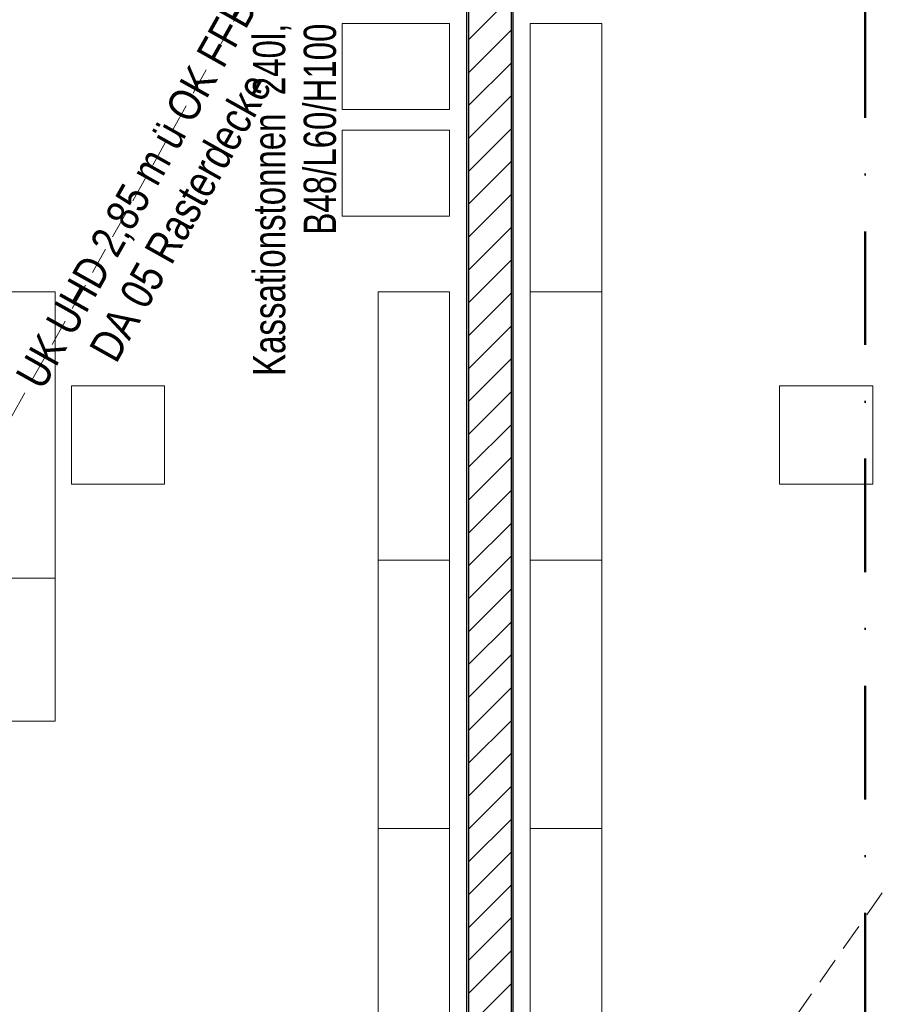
# Model space of a CAD drawing. Header units: metres. Extents: x -177922 to 5550634, y -507967 to 368279.
# Tile 85 of 125: x 3701266 to 3706086, y -56477 to -50972. Entities that reach past the tile are written whole.
import ezdxf

# ---------------------------------------------------------------- set-up
doc = ezdxf.new("R2010")
doc.units = ezdxf.units.M
doc.header["$LTSCALE"] = 0.05
doc.linetypes.add('Strichlinie_ eng', pattern=[4600, 3000, -1600])
doc.linetypes.add('Strichpunktlinie_ lang', pattern=[25400, 12700, -6350, 0, -6350])
for name, color, linetype in [('A_1_Bauteilschraffuren', 7, 'Continuous'), ('A_1_Wände_Innen_Massiv', 7, 'Continuous'), ('A_2_Möblierung', 7, 'Continuous'), ('A_3_Schnittführung', 7, 'Continuous'), ('A_4_Etiketten_UHD', 7, 'Continuous'), ('A_4_Text', 7, 'Continuous'), ('A_4_Umgrenzung_Raumlegende', 7, 'Continuous')]:
    doc.layers.add(name, color=color, linetype=linetype)
doc.styles.add('ERSTELLTER_STIL_1', font='txt')
doc.styles.add('ERSTELLTER_STIL_8', font='txt')
pattern_1 = [(0, (3733493.5, -38278.93), (0, 173.2051), [0, -100]), (0, (3733543.5, -38192.32), (0, 173.2051), [0, -100])]

msp = doc.modelspace()

# ---------------------------------------------------------------- hatches: boundary and pattern name
at = {"layer": 'A_1_Bauteilschraffuren', "linetype": 'Continuous', "lineweight": 13}
h = msp.add_hatch(dxfattribs=at)
h.set_pattern_fill('Verputz_0006', color=251, style=0, pattern_type=2)
h.set_pattern_definition(pattern_1)
h.paths.add_polyline_path([(3703763.496, -50253.926), (3703763.496, -58803.926), (3703773.496, -58803.926), (3703773.496, -50253.926)])
h = msp.add_hatch(dxfattribs=at)
h.set_pattern_fill('MW_Kalksandstein_0006', color=253, style=0, pattern_type=2)
h.set_pattern_definition([(45, (3733493.5, -38278.93), (-91.9239, 91.9239), [])])
h.paths.add_polyline_path([(3703773.496, -50253.926), (3703773.496, -58803.926), (3704013.496, -58803.926), (3704013.496, -50253.926)])
h = msp.add_hatch(dxfattribs=at)
h.set_pattern_fill('Verputz_0006', color=251, style=0, pattern_type=2)
h.set_pattern_definition(pattern_1)
h.paths.add_polyline_path([(3704023.496, -58803.926), (3704023.496, -50253.926), (3704013.496, -50253.926), (3704013.496, -58803.926)])

# ---------------------------------------------------------------- linework, layer by layer
at = {"layer": 'A_1_Wände_Innen_Massiv', "color": 7, "linetype": 'Continuous', "lineweight": 35}
for p, q in [((3703773.496, -50253.926), (3703773.496, -58803.926)), ((3704013.496, -58803.926), (3704013.496, -50253.926))]:
    msp.add_line(p, q, dxfattribs=at)
at = {"layer": 'A_1_Wände_Innen_Massiv', "color": 7, "linetype": 'Continuous', "lineweight": 18, "flags": 128}
for points in [[(3703763.496, -50253.926), (3703763.496, -58803.926)], [(3704023.496, -58803.926), (3704023.496, -50253.926)]]:
    msp.add_lwpolyline(points, dxfattribs=at)
at = {"layer": 'A_2_Möblierung', "color": 9, "linetype": 'Continuous', "lineweight": 18}
for points in [[(3703068.496, -50994.273), (3703068.496, -51474.273), (3703668.496, -51474.273), (3703668.496, -50994.273)], [(3704118.496, -52494.273), (3704518.496, -52494.273), (3704518.496, -50994.273), (3704118.496, -50994.273)], [(3703068.496, -51590.313), (3703068.496, -52070.313), (3703668.496, -52070.313), (3703668.496, -51590.313)], [(3703268.496, -53994.273), (3703668.496, -53994.273), (3703668.496, -52494.273), (3703268.496, -52494.273)], [(3704118.496, -53994.273), (3704518.496, -53994.273), (3704518.496, -52494.273), (3704118.496, -52494.273)], [(3703268.496, -55494.273), (3703668.496, -55494.273), (3703668.496, -53994.273), (3703268.496, -53994.273)], [(3704118.496, -55494.273), (3704518.496, -55494.273), (3704518.496, -53994.273), (3704118.496, -53994.273)], [(3703268.496, -56994.273), (3703668.496, -56994.273), (3703668.496, -55494.273), (3703268.496, -55494.273)], [(3704118.496, -56994.273), (3704518.496, -56994.273), (3704518.496, -55494.273), (3704118.496, -55494.273)]]:
    msp.add_lwpolyline(points, close=True, dxfattribs=at)
at = {"layer": 'A_2_Möblierung', "color": 9, "linetype": 'Continuous', "lineweight": 18, "flags": 128}
for points in [[(3700664.809, -54094.273), (3700664.809, -52494.273), (3701464.809, -52494.273), (3701464.809, -54094.273)], [(3701554.809, -53569.273), (3701554.809, -53019.273), (3702074.809, -53019.273), (3702074.809, -53569.273)], [(3706031.935, -53019.273), (3706031.935, -53569.273), (3705511.935, -53569.273), (3705511.935, -53019.273)], [(3699864.809, -54094.273), (3701464.809, -54094.273), (3701464.809, -54894.273), (3699864.809, -54894.273)]]:
    msp.add_lwpolyline(points, close=True, dxfattribs=at)
at = {"layer": 'A_3_Schnittführung', "color": 7, "linetype": 'Strichpunktlinie_ lang', "lineweight": 50}
msp.add_line((3705989.557, -60411.528), (3705989.557, -39028.926), dxfattribs=at)
at = {"layer": 'A_4_Etiketten_UHD', "color": 251, "linetype": 'Strichlinie_ eng', "lineweight": 18}
for p, q in [((3698068.496, -58803.926), (3703768.496, -48653.926)), ((3704023.496, -58803.926), (3710068.496, -50153.926))]:
    msp.add_line(p, q, dxfattribs=at)
at = {"layer": 'A_4_Umgrenzung_Raumlegende', "color": 7, "linetype": 'Continuous', "lineweight": 13, "flags": 128}
for points in [[(3703763.496, -48653.926), (3698078.496, -48653.926), (3698078.496, -58803.926), (3703763.496, -58803.926)], [(3710068.496, -54053.926), (3710068.496, -50153.926), (3707308.496, -50153.926), (3707308.496, -48653.926), (3704023.496, -48653.926), (3704023.496, -50253.926), (3704023.496, -58803.926), (3710068.496, -58803.926)]]:
    msp.add_lwpolyline(points, close=True, dxfattribs=at)

# ---------------------------------------------------------------- texts
at = {"layer": 'A_4_Etiketten_UHD', "color": 7, "linetype": 'Continuous', "lineweight": 15, "insert": (3701837.365, -51893.375), "char_height": 180, "attachment_point": 2, "rotation": 60.696619, "line_spacing_factor": 0.94879, "style": 'ERSTELLTER_STIL_1'}
msp.add_mtext('\\A1;{\\pqc;\\fSwis721 Cn BT|b0|i0|c0|p0;\\W1.000000;UK \\fSwis721 Cn BT|b0|i0|c0|p0;\\W1.000000;UHD\\fSwis721 Cn BT|b0|i0|c0|p0;\\W1.000000; \\fSwis721 Cn BT|b0|i0|c0|p0;\\W1.000000;2,85\\fSwis721 Cn BT|b0|i0|c0|p0;\\W1.000000; m ü OK FFB\\P\\pqc;\\fSwis721 Cn BT|b0|i0|c0|p0;\\W1.000000;DA 05 Rasterdecke}', dxfattribs=at)
at = {"layer": 'A_4_Text', "color": 7, "linetype": 'Continuous', "lineweight": 15, "insert": (3703035.761, -50994.273), "char_height": 180, "width": 2055.28159, "attachment_point": 9, "rotation": 90, "line_spacing_factor": 0.944652, "style": 'ERSTELLTER_STIL_8'}
msp.add_mtext('\\A1;{\\pqr;\\fSwis721 LtCn BT|b0|i0|c0|p0;\\W1.000000;Kassationstonnen  240l, B48/L60/H100}', dxfattribs=at)

doc.saveas('drawing.dxf')
